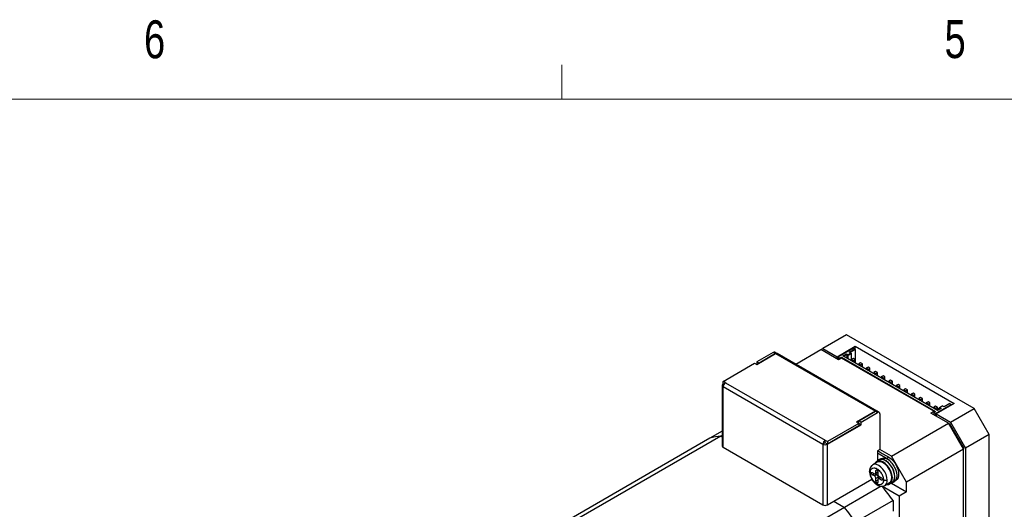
# Model space of a CAD drawing. Header units: millimetres. Extents: x 11 to 421, y 5 to 275.
# Tile 5 of 10: x 132 to 194, y 245 to 275. Entities that reach past the tile are written whole.
import ezdxf

# ---------------------------------------------------------------- set-up
doc = ezdxf.new("R2010")
doc.units = ezdxf.units.MM
doc.styles.add('SLDTEXTSTYLE0', font='TXT', dxfattribs={"width": 0.75})

msp = doc.modelspace()

# ---------------------------------------------------------------- linework, layer by layer
at = {"color": 7, "linetype": 'Continuous', "lineweight": 18}
for p, q in [((165.91919, 270.30866), (165.91919, 272.46256)), ((15.90679, 270.30866), (415.95679, 270.30866))]:
    msp.add_line(p, q, dxfattribs=at)
at = {"color": 7, "linetype": 'Continuous', "lineweight": 25}
for p, q in [((183.79715, 255.50059), (182.31223, 254.64336)), ((191.81103, 250.87427), (183.79715, 255.50059)), ((179.20096, 254.40154), (178.16387, 253.80284)), ((178.16623, 253.6382), (179.34709, 254.3199)), ((179.34238, 254.3199), (178.30529, 253.7212)), ((179.34238, 254.3199), (179.20096, 254.40154)), ((179.44473, 254.33119), (179.30331, 254.41283)), ((179.34709, 254.3199), (185.61206, 250.70321)), ((185.71205, 250.71312), (179.44709, 254.3298)), ((180.60808, 253.65957), (182.19438, 254.57532)), ((183.30218, 253.9358), (182.19438, 254.57532)), ((182.19439, 254.57531), (182.31223, 254.64336)), ((182.31223, 254.64336), (183.2079, 254.1263)), ((183.2079, 254.1263), (184.33927, 254.77943)), ((184.24499, 254.67057), (183.25504, 254.09909)), ((183.56145, 254.18073), (183.79244, 254.31407)), ((183.60859, 254.15351), (183.81601, 254.27325)), ((183.79244, 254.31407), (183.87258, 254.26781)), ((183.81601, 254.27325), (183.79244, 254.31407)), ((183.81601, 254.27325), (183.81601, 254.03377)), ((183.87258, 254.25148), (184.07057, 254.36578)), ((183.87258, 254.19705), (184.11771, 254.33856)), ((183.87258, 254.26781), (183.87258, 254.25148)), ((183.87258, 254.25148), (183.87258, 254.19705)), ((183.96214, 254.41204), (184.32748, 254.62295)), ((184.04228, 254.36578), (183.96214, 254.41204)), ((184.00929, 254.38483), (184.35105, 254.58212)), ((184.07057, 254.36578), (184.04228, 254.36578)), ((184.11771, 254.33856), (184.07057, 254.36578)), ((184.11771, 253.95755), (184.11771, 254.33856)), ((184.24499, 254.67057), (184.32748, 254.62295)), ((184.35105, 254.58212), (184.32748, 254.62295)), ((184.33927, 254.77943), (190.56181, 251.18723)), ((184.33927, 254.60254), (184.33927, 254.77943)), ((184.35105, 254.58212), (184.35105, 253.7249)), ((176.0449, 252.57959), (178.02245, 253.7212)), ((178.02245, 253.7212), (178.16623, 253.6382)), ((178.30529, 253.7212), (178.16387, 253.80284)), ((178.16387, 253.80284), (178.16387, 253.63956)), ((178.30529, 253.7212), (178.30529, 253.71848)), ((183.2079, 253.99023), (183.2079, 254.1263)), ((183.3611, 254.03786), (183.25504, 254.09909)), ((183.25504, 254.09909), (183.25504, 253.96301)), ((183.49074, 254.04465), (183.30218, 253.9358)), ((183.3611, 254.03786), (183.47895, 254.10589)), ((183.36658, 253.97298), (183.3611, 254.03786)), ((183.47895, 254.10589), (189.39508, 250.69058)), ((183.47895, 254.10589), (183.48444, 254.04102)), ((189.28901, 250.69738), (183.49074, 254.04465)), ((189.52472, 250.73821), (183.56145, 254.18073)), ((183.87258, 254.19705), (183.87258, 254.00112)), ((184.20963, 254.01062), (184.09178, 253.94258)), ((184.09178, 253.94258), (184.09178, 253.87457)), ((184.20963, 253.87455), (184.09178, 253.94258)), ((184.32748, 253.94258), (184.20963, 254.01062)), ((184.20963, 253.87455), (184.32748, 253.94258)), ((184.20963, 253.80654), (184.20963, 253.87455)), ((184.32748, 253.73851), (184.32748, 253.94258)), ((184.68104, 253.73848), (184.56318, 253.67045)), ((184.56318, 253.67045), (184.56318, 253.60244)), ((184.68104, 253.60241), (184.56318, 253.67045)), ((184.79889, 253.67045), (184.68104, 253.73848)), ((184.68104, 253.60241), (184.79889, 253.67045)), ((184.79889, 253.46637), (184.79889, 253.67045)), ((184.68104, 253.5344), (184.68104, 253.60241)), ((185.15244, 253.46634), (185.03459, 253.39831)), ((185.03459, 253.39831), (185.03459, 253.3303)), ((185.15244, 253.33028), (185.03459, 253.39831)), ((185.27029, 253.39831), (185.15244, 253.46634)), ((185.15244, 253.33028), (185.27029, 253.39831)), ((185.15244, 253.26227), (185.15244, 253.33028)), ((185.27029, 253.19423), (185.27029, 253.39831)), ((185.62384, 253.19421), (185.50599, 253.12617)), ((185.50599, 253.12617), (185.50599, 253.05817)), ((185.62384, 253.05814), (185.50599, 253.12617)), ((185.7417, 253.12617), (185.62384, 253.19421)), ((185.62384, 253.05814), (185.7417, 253.12617)), ((185.62384, 252.99013), (185.62384, 253.05814)), ((185.7417, 252.9221), (185.7417, 253.12617)), ((176.04726, 252.41492), (176.04255, 252.4122)), ((176.18868, 252.49659), (176.0449, 252.57959)), ((176.0449, 252.41628), (176.0449, 252.57959)), ((176.0875, 252.39169), (176.0449, 252.41628)), ((176.18868, 252.49659), (176.18633, 252.49523)), ((176.18633, 252.49523), (182.45129, 248.87854)), ((186.09525, 252.92207), (185.9774, 252.85404)), ((185.9774, 252.85404), (185.9774, 252.78603)), ((186.09525, 252.786), (185.9774, 252.85404)), ((186.2131, 252.85404), (186.09525, 252.92207)), ((186.09525, 252.786), (186.2131, 252.85404)), ((186.09525, 252.718), (186.09525, 252.786)), ((186.2131, 252.64996), (186.2131, 252.85404)), ((186.56665, 252.64994), (186.4488, 252.5819)), ((186.4488, 252.5819), (186.4488, 252.51389)), ((186.56665, 252.51387), (186.4488, 252.5819)), ((186.68451, 252.5819), (186.56665, 252.64994)), ((186.56665, 252.51387), (186.68451, 252.5819)), ((186.56665, 252.44586), (186.56665, 252.51387)), ((186.68451, 252.37783), (186.68451, 252.5819)), ((175.98397, 252.33056), (175.98397, 248.52004)), ((176.04255, 248.4384), (176.04255, 252.24892)), ((176.04255, 252.24892), (176.0449, 252.24756)), ((176.0449, 252.25028), (182.30987, 248.63359)), ((176.0449, 252.24756), (176.0449, 252.25028)), ((187.03806, 252.3778), (186.92021, 252.30977)), ((186.92021, 252.30977), (186.92021, 252.24176)), ((187.03806, 252.24173), (186.92021, 252.30977)), ((187.15591, 252.30977), (187.03806, 252.3778)), ((187.03806, 252.24173), (187.15591, 252.30977)), ((187.03806, 252.17372), (187.03806, 252.24173)), ((187.15591, 252.10569), (187.15591, 252.30977)), ((187.50946, 252.10566), (187.39161, 252.03763)), ((187.39161, 252.03763), (187.39161, 251.96962)), ((187.50946, 251.9696), (187.39161, 252.03763)), ((187.62731, 252.03763), (187.50946, 252.10566)), ((187.50946, 251.9696), (187.62731, 252.03763)), ((187.50946, 251.90159), (187.50946, 251.9696)), ((187.62731, 251.83355), (187.62731, 252.03763)), ((187.98087, 251.83353), (187.86302, 251.76549)), ((187.86302, 251.76549), (187.86302, 251.69749)), ((187.98087, 251.69746), (187.86302, 251.76549)), ((188.09872, 251.76549), (187.98087, 251.83353)), ((187.98087, 251.69746), (188.09872, 251.76549)), ((188.09872, 251.56142), (188.09872, 251.76549)), ((187.98087, 251.62945), (187.98087, 251.69746)), ((188.45227, 251.56139), (188.33442, 251.49336)), ((188.33442, 251.49336), (188.33442, 251.42535)), ((188.45227, 251.42532), (188.33442, 251.49336)), ((188.57012, 251.49336), (188.45227, 251.56139)), ((188.45227, 251.42532), (188.57012, 251.49336)), ((188.45227, 251.35732), (188.45227, 251.42532)), ((188.57012, 251.28928), (188.57012, 251.49336)), ((188.92368, 251.28926), (188.80583, 251.22122)), ((188.80583, 251.22122), (188.80583, 251.15321)), ((188.92368, 251.15319), (188.80583, 251.22122)), ((189.04153, 251.22122), (188.92368, 251.28926)), ((188.92368, 251.15319), (189.04153, 251.22122)), ((188.92368, 251.08518), (188.92368, 251.15319)), ((189.04153, 251.01715), (189.04153, 251.22122)), ((190.56181, 251.18723), (189.43044, 250.5341)), ((190.29075, 251.18043), (189.92541, 250.96952)), ((190.29075, 251.18043), (190.37325, 251.1328)), ((185.61206, 250.70321), (184.43119, 250.02151)), ((184.57497, 250.10179), (185.61206, 250.70049)), ((184.71639, 250.02015), (185.75348, 250.61885)), ((185.75348, 250.61885), (185.61206, 250.70049)), ((185.85583, 250.63014), (185.71441, 250.71178)), ((185.89726, 250.53857), (185.89726, 248.30667)), ((189.10045, 250.58853), (189.28901, 250.69738)), ((190.20825, 249.94901), (189.10045, 250.58853)), ((189.27723, 250.62255), (189.26514, 250.49345)), ((189.39508, 251.01712), (189.27723, 250.94909)), ((189.27723, 250.94909), (189.27723, 250.88108)), ((189.39508, 250.88105), (189.27723, 250.94909)), ((189.39508, 250.69058), (189.27723, 250.62255)), ((189.3833, 250.56132), (189.27723, 250.62255)), ((189.28901, 250.69738), (189.28901, 250.62935)), ((189.3833, 250.56132), (190.37325, 251.1328)), ((189.3833, 250.42525), (189.3833, 250.56132)), ((189.51293, 250.94909), (189.39508, 251.01712)), ((189.39508, 250.88105), (189.51293, 250.94909)), ((189.39508, 250.81304), (189.39508, 250.88105)), ((189.43044, 250.5341), (189.43044, 250.39803)), ((189.43044, 250.5341), (190.3261, 250.01705)), ((189.51293, 250.74501), (189.51293, 250.94909)), ((189.75571, 250.87155), (189.52472, 250.73821)), ((189.60014, 250.8906), (189.64728, 250.91782)), ((189.60014, 250.78175), (189.60014, 250.8906)), ((189.84527, 251.03211), (189.64728, 250.91782)), ((189.64728, 250.91782), (189.67557, 250.91782)), ((189.67557, 250.91782), (189.75571, 250.87155)), ((189.67557, 250.82529), (189.67557, 250.91782)), ((189.84527, 251.01579), (189.84527, 251.03211)), ((189.92541, 250.96952), (189.84527, 251.01579)), ((190.3261, 250.01705), (191.81103, 250.87427)), ((190.37325, 251.1328), (190.37325, 251.07838)), ((192.75384, 249.24128), (191.81103, 250.87427)), ((184.57497, 249.93851), (182.59743, 248.7969)), ((184.43119, 250.02151), (184.57497, 249.93851)), ((184.57497, 249.94121), (184.57264, 249.93986)), ((184.71639, 250.02015), (184.57497, 250.10179)), ((184.57497, 249.93851), (184.57497, 250.10179)), ((184.57497, 249.93851), (184.57497, 249.7752)), ((184.71639, 249.85412), (184.57497, 249.93576)), ((184.71639, 249.85412), (184.71639, 250.02015)), ((186.62558, 247.88077), (190.20825, 249.94901)), ((191.15106, 248.31601), (190.20825, 249.94901)), ((190.20827, 249.94898), (190.27729, 249.90914)), ((190.27729, 249.90914), (190.24278, 249.88921)), ((190.27729, 249.90914), (191.15106, 248.39572)), ((190.3261, 250.01705), (191.26891, 248.38405)), ((175.98397, 249.45219), (175.21759, 249.00977)), ((182.59507, 248.62951), (184.71639, 249.85412)), ((184.57497, 249.7752), (182.59743, 248.63359)), ((175.21759, 249.00977), (164.59048, 242.87487)), ((175.90756, 249.14222), (165.1949, 242.95793)), ((175.98397, 249.18633), (175.90756, 249.14222)), ((175.90756, 249.14222), (175.98397, 249.09811)), ((182.45129, 248.71251), (182.30987, 248.63087)), ((182.45365, 248.8799), (182.45129, 248.87854)), ((182.45129, 248.71523), (182.45365, 248.71659)), ((182.45129, 248.71523), (182.45129, 248.71251)), ((182.45129, 248.71251), (182.45365, 248.71115)), ((182.45365, 248.8799), (182.59743, 248.7969)), ((182.45365, 248.71659), (182.45365, 248.8799)), ((182.59743, 248.63359), (182.45365, 248.71659)), ((182.45365, 248.71115), (182.45836, 248.71387)), ((182.59743, 248.7969), (182.59743, 248.63359)), ((192.75384, 249.24128), (191.26891, 248.38405)), ((192.75384, 236.99317), (192.75384, 249.24128)), ((176.04255, 248.4384), (182.31223, 244.81899)), ((182.30987, 248.63359), (182.30987, 248.63087)), ((182.30987, 248.63087), (182.31223, 248.62951)), ((182.31223, 248.62951), (182.31223, 244.81899)), ((182.59507, 244.81899), (182.59507, 248.62951)), ((185.89726, 248.30667), (185.75348, 248.22367)), ((185.75348, 248.22367), (185.75348, 248.05764)), ((185.75348, 248.05764), (185.75348, 247.58539)), ((186.31917, 247.73107), (185.75348, 248.05764)), ((186.62558, 247.88077), (185.89255, 248.30395)), ((185.8949, 248.13928), (186.46059, 247.81271)), ((191.15106, 248.31601), (187.56839, 246.24778)), ((191.15106, 248.39572), (191.11655, 248.37579)), ((191.15106, 248.39572), (191.15106, 248.31601)), ((191.15106, 236.0679), (191.15106, 248.31601)), ((191.26891, 248.38405), (191.26891, 236.13594)), ((185.73206, 247.49605), (185.44922, 247.33277)), ((185.84016, 247.63543), (185.69873, 247.55379)), ((185.94967, 247.7179), (185.83182, 247.64986)), ((186.46059, 247.81271), (186.31917, 247.73107)), ((187.56839, 246.24778), (186.62558, 247.88077)), ((185.41171, 246.85333), (185.55313, 246.77169)), ((185.6198, 246.76509), (185.76122, 246.84673)), ((185.64742, 246.82613), (185.64742, 246.98944)), ((185.76527, 246.84937), (185.76122, 246.84673)), ((185.76527, 246.92359), (185.76527, 246.7581)), ((182.59507, 244.81899), (185.3919, 246.43356)), ((185.35278, 246.41098), (185.43195, 246.36527)), ((185.55313, 246.6356), (185.41171, 246.71724)), ((185.69456, 246.71724), (185.55313, 246.6356)), ((185.61547, 246.7629), (185.69456, 246.71724)), ((185.78884, 246.55394), (185.64742, 246.4723)), ((185.64742, 246.30899), (185.64742, 246.4723)), ((185.76527, 246.40427), (185.76527, 246.24096)), ((185.78884, 246.55394), (185.78884, 246.46267)), ((185.93431, 246.54695), (185.79289, 246.46531)), ((185.85955, 246.5948), (186.00097, 246.51316)), ((186.00097, 246.37707), (185.85955, 246.45871)), ((185.93431, 246.54695), (185.93863, 246.54914)), ((186.19916, 246.0337), (186.482, 246.19698)), ((186.51533, 246.13924), (186.65676, 246.22088)), ((186.66509, 246.20645), (186.78294, 246.27448)), ((186.85157, 246.33004), (186.89389, 246.35447)), ((187.56839, 245.64898), (187.56839, 246.24778)), ((185.98171, 245.99227), (183.67287, 244.65941)), ((187.09698, 245.37685), (186.06954, 245.96998)), ((186.63138, 246.18991), (187.56839, 245.64898)), ((187.56839, 245.64898), (187.09698, 245.37685)), ((182.99575, 245.0503), (183.67287, 244.65941)), ((186.71986, 245.09101), (184.36284, 243.73033)), ((186.71986, 245.09101), (186.71986, 244.42418)), ((187.09698, 245.37685), (187.09698, 243.32199)), ((183.67287, 244.65941), (172.95384, 238.47144))]:
    msp.add_line(p, q, dxfattribs=at)
at = {"color": 8, "linetype": 'Continuous', "lineweight": 25}
for p, q in [((185.64742, 246.98944), (185.70637, 247.02347)), ((185.76527, 246.89417), (185.64742, 246.82613)), ((185.41171, 246.71724), (185.52958, 246.78528)), ((185.76527, 246.37703), (185.64742, 246.30899)), ((185.97742, 246.52676), (185.85955, 246.45871)), ((186.05989, 246.41109), (186.00097, 246.37707))]:
    msp.add_line(p, q, dxfattribs=at)
at = {"color": 7, "linetype": 'Continuous', "lineweight": 25, "flags": 128}
for points in [[(186.3204, 246.10369), (186.43569, 246.10848), (186.54546, 246.15942), (186.62652, 246.25538), (186.67353, 246.39007), (186.68342, 246.55468), (186.65554, 246.73841), (186.59172, 246.92922), (186.49614, 247.11461), (186.37507, 247.28244), (186.23643, 247.4217), (186.08932, 247.52327), (185.94336, 247.5805), (185.80813, 247.58963), (185.69248, 247.55007), (185.604, 247.4644), (185.57046, 247.40276)], [(186.482, 246.19698), (186.48203, 246.197), (186.56631, 246.27518), (186.61929, 246.39229), (186.63736, 246.54036), (186.61929, 246.7093), (186.56631, 246.88758), (186.48203, 247.06307), (186.3722, 247.2238), (186.24429, 247.35882), (186.10703, 247.45892), (185.96977, 247.51729), (185.84187, 247.52995), (185.73206, 247.49605)], [(186.83771, 246.58799), (186.8192, 246.76789), (186.76482, 246.95787), (186.678, 247.14598), (186.56419, 247.32041), (186.43055, 247.47018), (186.28546, 247.5859), (186.13804, 247.6603), (185.99756, 247.68868), (185.87285, 247.66928), (185.77174, 247.60332), (185.75723, 247.58756)], [(186.65676, 246.22088), (186.68689, 246.24106), (186.76794, 246.33702), (186.81495, 246.47172), (186.82484, 246.63632), (186.79696, 246.82005), (186.73314, 247.01086), (186.63757, 247.19625), (186.51649, 247.36408), (186.37785, 247.50334), (186.23074, 247.60491), (186.08478, 247.66214), (185.94955, 247.67127), (185.84016, 247.63543)], [(186.46059, 247.81271), (186.60725, 247.70749), (186.74538, 247.56725), (186.86697, 247.40014), (186.96493, 247.21589), (187.03359, 247.0252), (187.06895, 246.83915), (187.06895, 246.66855), (187.03359, 246.52331), (186.96493, 246.41189), (186.89389, 246.35447)], [(186.64326, 247.43692), (186.77212, 247.25529), (186.87149, 247.05484), (186.93416, 246.85012), (186.95556, 246.65602), (186.93416, 246.48663), (186.87149, 246.35427), (186.78294, 246.27448)], [(185.41171, 246.71724), (185.38916, 246.73544), (185.37005, 246.76122), (185.35727, 246.79067), (185.35279, 246.8193), (185.35727, 246.84275), (185.37005, 246.85745), (185.38916, 246.86117), (185.41171, 246.85333)], [(185.64742, 246.98944), (185.65181, 247.0127), (185.66435, 247.02741), (185.68315, 247.03138), (185.70541, 247.02402), (185.72781, 247.00642), (185.74702, 246.98122), (185.76015, 246.95216), (185.76527, 246.92359)], [(185.76527, 246.24096), (185.76078, 246.21751), (185.74801, 246.20281), (185.72889, 246.19909), (185.70634, 246.20693), (185.68379, 246.22513), (185.66467, 246.25091), (185.6519, 246.28036), (185.64742, 246.30899)], [(186.00097, 246.51316), (186.02352, 246.49496), (186.04264, 246.46918), (186.05541, 246.43973), (186.05989, 246.4111), (186.05541, 246.38765), (186.04264, 246.37295), (186.02352, 246.36923), (186.00097, 246.37707)]]:
    msp.add_lwpolyline(points, dxfattribs=at)
at = {"color": 8, "linetype": 'Continuous', "lineweight": 25, "flags": 128}
msp.add_lwpolyline([(186.35452, 246.37708), (186.33645, 246.54601), (186.28347, 246.7243), (186.19919, 246.89979), (186.08936, 247.06052), (185.96145, 247.19553), (185.82419, 247.29564), (185.68693, 247.35401), (185.55903, 247.36667), (185.44919, 247.33275), (185.44369, 247.32948)], dxfattribs=at)
at = {"color": 7, "linetype": 'Continuous', "lineweight": 25}
for centre, radius, start, end in [((179.26153, 254.32196), 0.10001, 65.3099102, 127.2741138), ((179.40295, 254.24032), 0.10001, 65.3099102, 127.2741138), ((179.40568, 254.23813), 0.1006, 65.6928809, 125.6175775), ((176.07353, 252.33056), 0.08732, 110.7834211, 249.2165789), ((176.35195, 252.23631), 0.30736, 122.6054786, 177.3945214), ((185.67064, 250.62144), 0.1006, 65.6928808, 125.6175777), ((185.67227, 250.62415), 0.09723, 64.3192194, 128.2648021), ((185.8106, 250.55226), 0.08773, 351.022808, 130.6203463), ((176.31944, 245.13336), 4.02997, 95.8661488, 105.8675541), ((182.61691, 248.61962), 0.30736, 122.6054785, 177.394521), ((176.08406, 248.53002), 0.10059, 185.6947992, 245.6253417), ((182.45365, 248.90245), 0.3074, 242.609672, 297.3903285), ((185.7572, 247.87629), 0.29685, 62.3624912, 91.1727012), ((186.11031, 247.11789), 0.62114, 30.9056037, 104.9878213), ((185.72538, 246.75124), 1.14571, 36.7609509, 58.783993), ((185.58994, 246.81681), 0.05823, 230.7967147, 9.214037), ((185.44272, 246.46298), 0.20491, 2.6054785, 57.3945216), ((185.58414, 246.54463), 0.20491, 2.6054785, 57.3945217), ((185.82274, 246.41359), 0.05823, 50.7967147, 189.214037), ((185.96996, 246.76741), 0.20491, 182.6054785, 237.3945216), ((186.46766, 246.53191), 0.37427, 286.4797228, 8.6164295), ((171.93753, 234.83408), 17.99228, 34.7553972, 38.2378053), ((182.45365, 245.09193), 0.3074, 242.6096718, 297.390328), ((169.59285, 233.48226), 17.97708, 34.7546076, 38.4436004)]:
    msp.add_arc(centre, radius, start, end, dxfattribs=at)
at = {"color": 8, "linetype": 'Continuous', "lineweight": 25}
msp.add_arc((185.99906, 246.33107), 0.35843, 303.9367271, 7.3754532, dxfattribs=at)
at = {"color": 7, "linetype": 'Continuous', "lineweight": 25}
for points, knots in [([(185.44911, 247.3327), (185.41952, 247.31197), (185.35461, 247.2665), (185.29186, 247.1672), (185.26297, 247.07889), (185.24817, 247.00144), (185.24632, 246.95403), (185.24505, 246.92135)], [0, 0, 0, 0, 0.234822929, 0.515190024, 0.723903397, 0.809649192, 1, 1, 1, 1]), ([(185.24505, 246.92135), (185.2511, 246.84827), (185.26225, 246.71352), (185.33961, 246.51224), (185.44426, 246.33279), (185.57263, 246.18345), (185.71597, 246.0702), (185.86901, 245.99749), (186.03965, 245.96934), (186.14629, 246.01238), (186.19928, 246.03376)], [0, 0, 0, 0, 0.14551246, 0.26828368, 0.38873184, 0.51649801, 0.62752693, 0.74207837, 0.87184506, 1, 1, 1, 1]), ([(185.29386, 246.85332), (185.29386, 246.89301), (185.29804, 246.9355), (185.32268, 247.01883), (185.34336, 247.05973), (185.40936, 247.12324), (185.45514, 247.14533), (185.56932, 247.14974), (185.63759, 247.1312), (185.77509, 247.05183), (185.84336, 246.99154), (185.95754, 246.8553), (186.00333, 246.78035), (186.06932, 246.64064), (186.09, 246.57586), (186.11464, 246.46409), (186.11882, 246.41677), (186.11882, 246.37708)], [0, 0, 0, 0, 0.125, 0.125, 0.25, 0.25, 0.375, 0.375, 0.5, 0.5, 0.625, 0.625, 0.75, 0.75, 0.875, 0.875, 1, 1, 1, 1]), ([(186.11882, 246.37708), (186.11882, 246.33739), (186.11464, 246.2949), (186.09, 246.21157), (186.06932, 246.17067), (186.00333, 246.10716), (185.95754, 246.08507), (185.84336, 246.08066), (185.77509, 246.0992), (185.63759, 246.17857), (185.56932, 246.23886), (185.45514, 246.3751), (185.40936, 246.45005), (185.34336, 246.58976), (185.32268, 246.65454), (185.29804, 246.76631), (185.29386, 246.81363), (185.29386, 246.85332)], [0, 0, 0, 0, 0.125, 0.125, 0.25, 0.25, 0.375, 0.375, 0.5, 0.5, 0.625, 0.625, 0.75, 0.75, 0.875, 0.875, 1, 1, 1, 1]), ([(186.35452, 246.37708), (186.34063, 246.36906), (186.32312, 246.36187), (186.28262, 246.35176), (186.25968, 246.3489), (186.21366, 246.3489), (186.19072, 246.35176), (186.15022, 246.36187), (186.13271, 246.36906), (186.11882, 246.37708)], [0, 0, 0, 0, 0.25, 0.25, 0.5, 0.5, 0.75, 0.75, 1, 1, 1, 1])]:
    msp.add_open_spline(points, degree=3, knots=knots, dxfattribs=at)
at = {"color": 8, "linetype": 'Continuous', "lineweight": 25}
msp.add_open_spline([(185.29386, 246.85332), (185.27997, 246.86134), (185.26752, 246.87145), (185.24999, 246.89483), (185.24505, 246.90807), (185.24505, 246.92135)], degree=3, knots=[0, 0, 0, 0, 0.5, 0.5, 1, 1, 1, 1], dxfattribs=at)

# ---------------------------------------------------------------- texts
at = {"color": 7, "linetype": 'Continuous', "lineweight": 0, "char_height": 2.38125, "attachment_point": 1, "style": 'SLDTEXTSTYLE0'}
for s, insert in [('6', (139.66667, 275.25341)), ('5', (189.95884, 275.26704))]:
    msp.add_mtext(s, dxfattribs=dict(at, insert=insert))

doc.saveas('drawing.dxf')
